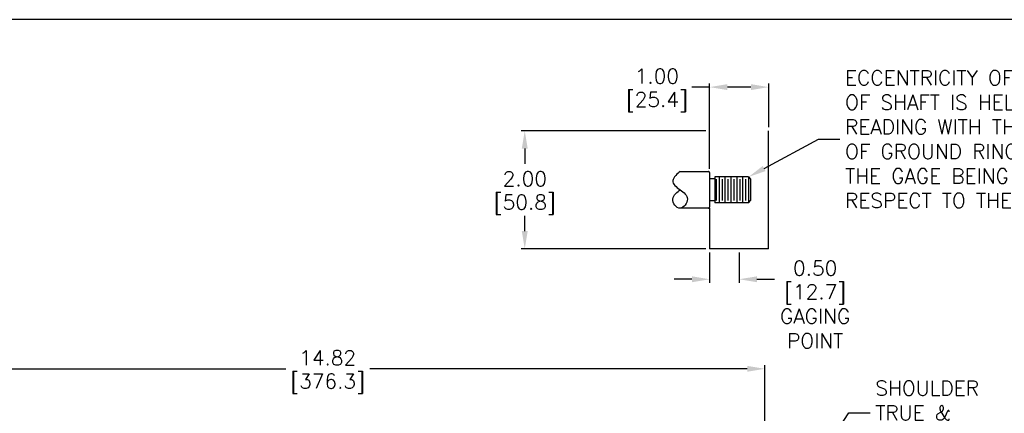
# Model space of a CAD drawing. Extents: x 897.4 to 937.4, y -10.3 to 19.5.
# Tile 4 of 8: x 906.5 to 923.2, y 12.8 to 19.5. Entities that reach past the tile are written whole.
import ezdxf
from ezdxf import colors
from ezdxf.entities.mleader import LeaderData, LeaderLine
from ezdxf.math import Vec2, Vec3

# ---------------------------------------------------------------- set-up
doc = ezdxf.new("R2010")
doc.units = 0
doc.header["$LTSCALE"] = 4
doc.header["$MEASUREMENT"] = 0
doc.layers.get('0').update_dxf_attribs({"linetype": 'CONTINUOUS'})
doc.layers.get('DEFPOINTS').update_dxf_attribs({"linetype": 'CONTINUOUS'})
doc.layers.add('DIMENSIONS', color=140, linetype='CONTINUOUS')
doc.styles.get("Standard").update_dxf_attribs({"font": 'romans.shx'})
doc.dimstyles.get("Standard").update_dxf_attribs({"dimtxt": 0.25, "dimasz": 0.3, "dimexe": 0.0625, "dimexo": 0.0625, "dimgap": 0.0625, "dimtad": 0, "dimtih": 1, "dimtoh": 1, "dimzin": 0, "dimdsep": 46, "dimtxsty": 'Standard', "dimcen": 0, "dimadec": 0, "dimazin": 0, "dimtfac": 1, "dimtofl": 0, "dimtmove": 0, "dimatfit": 3, "dimfxl": 1, "dimtolj": 1, "dimtzin": 0, "dimarcsym": 0})

# ---------------------------------------------------------------- blocks, each defined once
blk = doc.blocks.new('*D1')
at = {"layer": 'DEFPOINTS', "color": 0, "transparency": 16777216}
for p in [(915.044, 17.579), (918.176, 17.579), (918.176, 15.579)]:
    blk.add_point(p, dxfattribs=at)
at = {"layer": 'DIMENSIONS', "color": 0, "lineweight": -2, "transparency": 16777216}
for p, q in [((918.113, 17.579), (914.981, 17.579)), ((915.044, 17.279), (915.044, 17.019)), ((915.044, 15.879), (915.044, 16.138)), ((918.113, 15.579), (914.981, 15.579))]:
    blk.add_line(p, q, dxfattribs=at)
at = {"layer": 'DIMENSIONS', "color": 0, "transparency": 16777216}
for points in [[(914.994, 17.279), (915.094, 17.279), (915.044, 17.579)], [(914.994, 15.879), (915.094, 15.879), (915.044, 15.579)]]:
    blk.add_solid(points, dxfattribs=at)
at = {"layer": 'DIMENSIONS', "color": 0, "transparency": 16777216, "char_height": 0.25, "attachment_point": 5}
for s, insert in [('\\A1;2.00', (915.044, 16.766)), ('\\A1;[50.8]', (915.044, 16.326))]:
    blk.add_mtext(s, dxfattribs=dict(at, insert=insert))
blk = doc.blocks.new('*D2')
at = {"layer": 'DEFPOINTS', "color": 0, "transparency": 16777216}
for p in [(918.176, 15.579), (918.676, 15.579), (918.676, 15.061)]:
    blk.add_point(p, dxfattribs=at)
at = {"layer": 'DIMENSIONS', "color": 0, "lineweight": -2, "transparency": 16777216}
for p, q in [((918.176, 15.516), (918.176, 14.999)), ((918.676, 15.516), (918.676, 14.999)), ((917.876, 15.061), (917.576, 15.061)), ((918.976, 15.061), (919.276, 15.061))]:
    blk.add_line(p, q, dxfattribs=at)
at = {"layer": 'DIMENSIONS', "color": 0, "transparency": 16777216}
for points in [[(917.876, 15.111), (917.876, 15.011), (918.176, 15.061)], [(918.976, 15.111), (918.976, 15.011), (918.676, 15.061)]]:
    blk.add_solid(points, dxfattribs=at)
at = {"layer": 'DIMENSIONS', "color": 0, "transparency": 16777216, "char_height": 0.25, "attachment_point": 5}
for s, insert in [('\\A1;0.50', (919.963, 15.249)), ('\\A1;[12.7]\\PGAGING\\PPOINT', (919.963, 14.433))]:
    blk.add_mtext(s, dxfattribs=dict(at, insert=insert))
blk = doc.blocks.new('*D3')
at = {"layer": 'DEFPOINTS', "color": 0, "transparency": 16777216}
for p in [(918.176, 18.322), (919.176, 17.579), (918.176, 16.871)]:
    blk.add_point(p, dxfattribs=at)
at = {"layer": 'DIMENSIONS', "color": 0, "lineweight": -2, "transparency": 16777216}
for p, q in [((918.176, 16.933), (918.176, 18.384)), ((919.176, 17.641), (919.176, 18.384)), ((918.176, 18.322), (917.876, 18.322)), ((918.876, 18.322), (918.476, 18.322))]:
    blk.add_line(p, q, dxfattribs=at)
at = {"layer": 'DIMENSIONS', "color": 0, "transparency": 16777216}
for points in [[(918.476, 18.372), (918.476, 18.272), (918.176, 18.322)], [(918.876, 18.372), (918.876, 18.272), (919.176, 18.322)]]:
    blk.add_solid(points, dxfattribs=at)
at = {"layer": 'DIMENSIONS', "color": 0, "transparency": 16777216, "char_height": 0.25, "attachment_point": 5}
for s, insert in [('\\A1;1.00', (917.283, 18.509)), ('\\A1;[25.4]', (917.283, 18.069))]:
    blk.add_mtext(s, dxfattribs=dict(at, insert=insert))
blk = doc.blocks.new('*D109')
at = {"layer": 'DEFPOINTS', "color": 0, "transparency": 16777216}
for p in [(919.113, 13.542), (904.298, 8.388), (919.113, 7.485)]:
    blk.add_point(p, dxfattribs=at)
at = {"layer": 'DIMENSIONS', "color": 0, "lineweight": -2, "transparency": 16777216}
for p, q in [((904.298, 8.451), (904.298, 13.604)), ((904.598, 13.542), (910.994, 13.542)), ((918.813, 13.542), (912.417, 13.542)), ((919.113, 7.548), (919.113, 13.604))]:
    blk.add_line(p, q, dxfattribs=at)
at = {"layer": 'DIMENSIONS', "color": 0, "transparency": 16777216}
for points in [[(904.598, 13.592), (904.598, 13.492), (904.298, 13.542)], [(918.813, 13.592), (918.813, 13.492), (919.113, 13.542)]]:
    blk.add_solid(points, dxfattribs=at)
at = {"layer": 'DIMENSIONS', "color": 0, "transparency": 16777216, "char_height": 0.25, "attachment_point": 5}
for s, insert in [('\\A1;14.82', (911.705, 13.729)), ('\\A1;[376.3]', (911.705, 13.289))]:
    blk.add_mtext(s, dxfattribs=dict(at, insert=insert))

msp = doc.modelspace()

# ---------------------------------------------------------------- linework, layer by layer
at = {"linetype": 'Continuous'}
for p, q in [((919.1757, 15.5785), (919.1757, 17.5785)), ((917.6757, 16.8909), (918.1557, 16.8909)), ((918.1757, 16.8709), (918.1757, 16.2861)), ((918.2627, 16.7628), (918.1757, 16.7628)), ((918.2627, 16.7973), (918.2627, 16.3598)), ((918.8353, 16.7973), (918.2627, 16.7973)), ((918.2853, 16.761), (918.2853, 16.396)), ((918.3353, 16.7973), (918.3353, 16.3598)), ((918.3853, 16.761), (918.3853, 16.396)), ((918.4353, 16.7973), (918.4353, 16.3598)), ((918.4853, 16.761), (918.4853, 16.396)), ((918.5353, 16.7973), (918.5353, 16.3598)), ((918.5853, 16.761), (918.5853, 16.396)), ((918.6353, 16.7973), (918.6353, 16.3598)), ((918.6853, 16.761), (918.6853, 16.396)), ((918.7353, 16.7973), (918.7353, 16.3598)), ((918.7853, 16.761), (918.7853, 16.396)), ((918.8353, 16.7973), (918.8353, 16.3598)), ((918.8353, 16.7973), (918.8657, 16.761)), ((918.8657, 16.761), (918.8657, 16.396)), ((918.2627, 16.3943), (918.1757, 16.3943)), ((918.8353, 16.3598), (918.2627, 16.3598)), ((918.8353, 16.3598), (918.8657, 16.396)), ((918.1557, 16.2661), (917.6757, 16.2661)), ((918.1757, 16.2661), (918.1757, 15.5785)), ((919.1757, 15.5785), (918.1757, 15.5785))]:
    msp.add_line(p, q, dxfattribs=at)
for centre, start, end in [((918.1557, 16.8709), 0, 90.00003), ((918.1557, 16.2861), 270.00011, 0.00014)]:
    msp.add_arc(centre, 0.02, start, end, dxfattribs=at)
msp.add_open_spline([(917.6757, 16.8909), (917.636, 16.8582), (917.5568, 16.7929), (917.5507, 16.7347), (917.5446, 16.6765), (917.6117, 16.6256), (917.6757, 16.5785), (917.7397, 16.5315), (917.8007, 16.4883), (917.8007, 16.4223), (917.8007, 16.3563), (917.7397, 16.2675), (917.6757, 16.2662), (917.6117, 16.2648), (917.5446, 16.351), (917.5507, 16.4223), (917.5568, 16.4937), (917.6361, 16.5503), (917.6757, 16.5785)], degree=3, knots=[0, 0, 0, 0, 1, 1, 1, 2, 2, 2, 3, 3, 3, 4, 4, 4, 5, 5, 5, 6, 6, 6, 6], dxfattribs=at)
at = {"layer": 'DEFPOINTS'}
msp.add_lwpolyline([(897.4093, -8.5339), (937.4093, -8.5339), (937.4093, 19.4661), (897.4093, 19.4661)], close=True, dxfattribs=at)

# ---------------------------------------------------------------- dimensions: what is measured, and where the dimension line sits
at = {"layer": 'DIMENSIONS'}
for base, p1, p2, picture, middle in [((918.1757, 18.3217), (919.1757, 17.5785), (918.1757, 16.8709), '*D3', (917.2834, 18.3217)), ((919.1129861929, 13.5418155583), (904.2979861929, 8.3884070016), (919.1129861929, 7.4852719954), '*D109', (911.7054861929, 13.5418155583))]:
    dim = msp.add_linear_dim(base=base, p1=p1, p2=p2, dimstyle='Standard', override={"dimscale": 0, "dimpost": '\\X', "dimtix": 0, "dimtofl": 0, "dimtmove": 0, "dimatfit": 3}, dxfattribs=at)
    dim.commit()
    dim.dimension.update_dxf_attribs({"geometry": picture, "text_midpoint": middle})
dim = msp.add_linear_dim(base=(915.0439, 17.5785), p1=(918.1757, 15.5785), p2=(918.1757, 17.5785), angle=90, dimstyle='Standard', override={"dimscale": 0, "dimpost": '\\X', "dimtix": 0, "dimtofl": 0, "dimtmove": 0, "dimatfit": 3}, dxfattribs=at)
dim.commit()
dim.dimension.update_dxf_attribs({"geometry": '*D1', "text_midpoint": (915.0439, 16.5785)})
dim = msp.add_linear_dim(base=(918.6757, 15.0613), p1=(918.1757, 15.5785), p2=(918.6757, 15.5785), text='<>\\PGAGING\\PPOINT', dimstyle='Standard', override={"dimscale": 0, "dimpost": '\\X', "dimtix": 0, "dimtofl": 0, "dimtmove": 0, "dimatfit": 3}, dxfattribs=at)
dim.commit()
dim.dimension.update_dxf_attribs({"geometry": '*D2', "text_midpoint": (919.9632, 15.0613)})

# ---------------------------------------------------------------- leaders
ml = msp.add_multileader_mtext('Standard', dxfattribs=at)
ml.set_content('ECCENTRICITY OF THREADED PORTION\\POF SHAFT IS HELD WITHING 0.004 GAGE\\PREADING WITH THE INDICATOR ON O.D.\\POF GROUND RING GAGE AS SHOWN,\\PTHE GAGE BEING STATIONARY WITH\\PRESPECT TO THE ROTOR.', color=256)
ml.set_leader_properties()
ml.build(insert=Vec2(0, 0))
ml.multileader.update_dxf_attribs({"text_left_attachment_type": 2, "text_right_attachment_type": 2, "dogleg_length": 0.36, "arrow_head_size": 0.3})
ctx = ml.context
ctx.base_point, ctx.char_height, ctx.arrow_head_size, ctx.landing_gap_size, ctx.plane_origin = Vec3(920.3795, 17.4382), 0.25, 0.3, 0.09, Vec3(918.8353, 16.7973)
ctx.left_attachment, ctx.right_attachment = 2, 2
notes = []
notes.append((ctx, [(0, (1, 1, 0), (920.0195, 17.4382), (1, 0), 0.36, [(0, [(918.8353, 16.7973)], 0, [])])]))
ctx.mtext.insert, ctx.mtext.flow_direction = Vec3(920.4695, 18.6048), 5
ml = msp.add_multileader_mtext('Standard', dxfattribs=at)
ml.set_content('SHOULDER\\PTRUE &\\PSMOOTH', color=256)
ml.set_leader_properties()
ml.build(insert=Vec2(0, 0))
ml.multileader.update_dxf_attribs({"text_left_attachment_type": 2, "text_right_attachment_type": 2, "dogleg_length": 0.36, "arrow_head_size": 0.3})
ctx = ml.context
ctx.base_point, ctx.char_height, ctx.arrow_head_size, ctx.landing_gap_size, ctx.plane_origin = Vec3(920.8926, 12.7955), 0.25, 0.3, 0.09, Vec3(918.414, 10.5786)
ctx.left_attachment, ctx.right_attachment = 2, 2
notes.append((ctx, [(0, (1, 1, 0), (920.5326, 12.7955), (1, 0), 0.36, [(0, [(918.414, 9.5116)], 0, [])])]))
ctx.mtext.insert, ctx.mtext.flow_direction = Vec3(920.9826, 13.3372), 5
for ctx, leaders in notes:
    for number, flags, end, landing, length, lines in leaders:
        leader = LeaderData()
        leader.index, (leader.has_last_leader_line, leader.has_dogleg_vector, leader.attachment_direction) = number, flags
        leader.last_leader_point, leader.dogleg_vector, leader.dogleg_length = Vec3(end), Vec3(landing), length
        for number, points, colour, breaks in lines:
            line = LeaderLine()
            line.index, line.vertices, line.color, line.breaks = number, Vec3.list(points), colors.encode_raw_color(colour), breaks
            leader.lines.append(line)
        ctx.leaders.append(leader)

doc.saveas('drawing.dxf')
